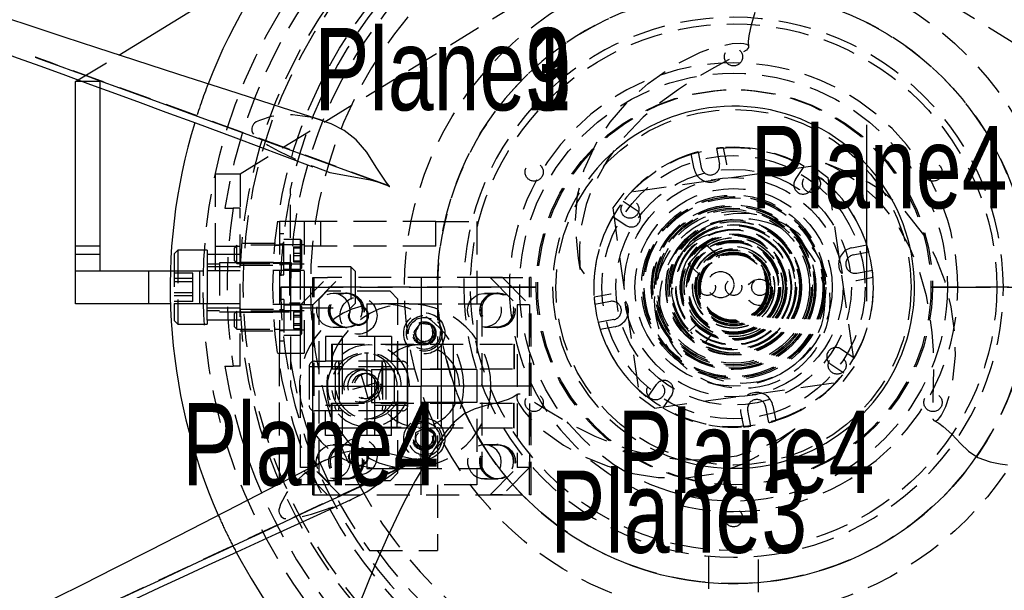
# Model space of a CAD drawing. Extents: x 7 to 1111, y 4 to 855.
# Tile 4 of 18: x 252 to 290, y 204 to 226. Entities that reach past the tile are written whole.
import ezdxf

# ---------------------------------------------------------------- set-up
doc = ezdxf.new("R2010")
doc.units = 0
doc.linetypes.add('SLDHIDDEN0', pattern=[1.905, 1.27, -0.635])
doc.layers.get('0').update_dxf_attribs({"linetype": 'CONTINUOUS'})

msp = doc.modelspace()

# ---------------------------------------------------------------- linework, layer by layer
at = {"color": 7, "linetype": 'CONTINUOUS'}
for p, q in [((255.671, 224.858), (261.721, 228.565)), ((254, 223.835), (254.106, 223.9)), ((254.285, 223.835), (254, 223.835)), ((254, 217.49), (254, 223.835)), ((254.955, 217.49), (254.955, 223.59)), ((284.528, 222.168), (284.528, 215.363)), ((254.955, 217.49), (254, 217.49)), ((254, 216.535), (254, 217.49)), ((254.955, 216.535), (254.955, 217.49)), ((254, 215.265), (254, 216.535)), ((254, 216.535), (257.662, 216.535)), ((267.341, 216.281), (267.341, 212.09)), ((288.054, 215.9), (287.02, 215.9)), ((287.02, 215.9), (288.054, 215.9)), ((257.662, 215.265), (254, 215.265)), ((265.016, 212.554), (265.148, 212.09)), ((263.155, 212.09), (267.341, 212.09)), ((265.148, 212.09), (264.685, 211.958)), ((265.148, 212.09), (265.612, 212.222)), ((265.148, 212.09), (265.28, 211.626)), ((271.528, 212.09), (267.341, 212.09)), ((267.341, 207.899), (267.341, 212.09))]:
    msp.add_line(p, q, dxfattribs=at)
at = {"color": 9, "linetype": 'SLDHIDDEN0'}
for p, q in [((260.35, 220.278), (273.413, 228.28)), ((298.45, 220.278), (285.387, 228.28)), ((254.106, 223.9), (255.671, 224.858)), ((254.955, 223.835), (254.285, 223.835)), ((254.955, 223.59), (254.955, 223.835)), ((278.736, 221.257), (278.852, 220.653)), ((279.126, 220.709), (279.016, 221.284)), ((277.878, 220.471), (277.768, 221.045)), ((278.038, 221.123), (278.153, 220.519)), ((282.458, 220.566), (275.165, 219.533)), ((281.787, 220.051), (282.13, 220.556)), ((282.458, 220.566), (283.033, 220.135)), ((259.395, 220.278), (260.35, 220.278)), ((259.395, 220.278), (259.395, 217.49)), ((260.35, 220.278), (260.35, 218.948)), ((282.718, 220.157), (282.376, 219.652)), ((283.033, 220.135), (284.066, 212.842)), ((262.293, 219.492), (262.293, 219.71)), ((262.293, 215.9), (262.293, 219.492)), ((275.165, 219.533), (274.734, 218.958)), ((259.765, 218.948), (260.09, 218.948)), ((260.35, 218.948), (260.09, 218.948)), ((260.35, 212.852), (260.35, 218.948)), ((274.734, 218.958), (275.767, 211.665)), ((275.142, 219.217), (275.675, 218.855)), ((274.744, 218.63), (275.249, 218.287)), ((261.802, 218.44), (261.874, 218.44)), ((262.829, 218.44), (261.874, 218.44)), ((261.874, 218.44), (261.874, 213.36)), ((262.829, 218.44), (262.829, 213.36)), ((263.464, 218.44), (262.829, 218.44)), ((263.464, 217.485), (263.464, 218.44)), ((267.909, 218.44), (263.464, 218.44)), ((267.909, 217.485), (267.909, 218.44)), ((267.909, 218.44), (269.494, 218.44)), ((269.494, 218.44), (269.494, 208.28)), ((262.037, 217.962), (261.874, 217.962)), ((262.037, 216.378), (262.037, 217.962)), ((259.395, 217.49), (259.395, 216.535)), ((259.395, 217.49), (260.35, 217.49)), ((260.226, 217.521), (260.132, 217.426)), ((260.132, 216.914), (260.132, 217.426)), ((260.226, 216.819), (260.226, 217.521)), ((262.037, 217.521), (260.226, 217.521)), ((261.724, 217.587), (260.35, 217.587)), ((261.874, 217.515), (261.693, 217.515)), ((262.037, 217.566), (261.874, 217.566)), ((262.829, 217.536), (261.874, 217.536)), ((262.68, 217.744), (262.037, 217.744)), ((262.412, 217.465), (262.412, 217.424)), ((262.412, 217.465), (262.738, 217.465)), ((262.412, 217.424), (262.412, 217.129)), ((262.412, 217.424), (262.738, 217.424)), ((262.738, 217.687), (262.68, 217.744)), ((262.68, 216.596), (262.68, 217.744)), ((262.738, 216.653), (262.738, 217.687)), ((263.464, 217.485), (262.829, 217.485)), ((267.909, 217.485), (263.464, 217.485)), ((278.322, 217.551), (277.643, 216.794)), ((278.853, 217.074), (278.322, 217.551)), ((283.971, 217.422), (284.545, 217.532)), ((254.955, 217.17), (254, 217.17)), ((257.953, 217.327), (257.81, 217.185)), ((257.81, 217.185), (257.81, 214.615)), ((257.953, 217.327), (257.953, 214.473)), ((259.08, 217.327), (257.953, 217.327)), ((259.08, 217.327), (259.08, 217.317)), ((259.08, 217.317), (259.08, 217.17)), ((260.35, 217.17), (259.08, 217.17)), ((259.08, 217.17), (259.08, 216.535)), ((262.412, 217.211), (262.738, 217.211)), ((262.412, 217.129), (262.412, 216.875)), ((262.412, 217.129), (262.738, 217.129)), ((278.853, 217.074), (278.819, 217.036)), ((284.019, 217.147), (284.623, 217.262)), ((259.552, 216.794), (259.08, 216.794)), ((260.35, 216.692), (259.08, 216.692)), ((262.255, 216.847), (259.552, 216.847)), ((259.552, 216.847), (259.552, 214.953)), ((260.132, 216.914), (260.226, 216.819)), ((260.226, 216.819), (262.037, 216.819)), ((261.646, 216.858), (260.35, 216.858)), ((260.35, 216.753), (261.641, 216.753)), ((261.624, 216.825), (261.874, 216.825)), ((261.874, 216.804), (262.829, 216.804)), ((261.874, 216.774), (262.037, 216.774)), ((262.255, 216.847), (262.255, 214.953)), ((262.412, 216.916), (262.738, 216.916)), ((262.412, 216.875), (262.738, 216.875)), ((264.628, 216.692), (262.677, 216.692)), ((262.677, 216.692), (262.677, 215.108)), ((262.68, 216.596), (262.738, 216.653)), ((264.795, 216.526), (264.628, 216.692)), ((264.628, 216.692), (264.628, 215.108)), ((273.476, 216.643), (273.633, 216.421)), ((277.643, 216.794), (278.174, 216.318)), ((256.819, 216.535), (256.819, 215.265)), ((257.662, 216.535), (259.08, 216.535)), ((258.526, 216.447), (257.81, 216.447)), ((258.526, 216.115), (258.526, 216.447)), ((258.801, 215.265), (258.801, 216.535)), ((259.08, 216.535), (259.08, 215.265)), ((260.35, 216.535), (259.08, 216.535)), ((260.35, 216.535), (259.08, 216.535)), ((261.874, 216.548), (261.62, 216.548)), ((262.829, 216.548), (261.874, 216.548)), ((261.874, 216.378), (262.037, 216.378)), ((262.037, 216.596), (262.68, 216.596)), ((262.677, 216.502), (262.255, 216.502)), ((262.679, 215.228), (263.73, 216.281)), ((263.155, 207.899), (263.155, 216.281)), ((263.155, 216.281), (263.73, 216.281)), ((263.155, 215.228), (264.207, 216.281)), ((263.215, 207.899), (263.215, 216.281)), ((269.999, 216.281), (263.73, 216.281)), ((264.795, 216.526), (264.795, 215.274)), ((269.999, 216.281), (271.528, 216.281)), ((269.999, 216.281), (271.051, 215.228)), ((270.476, 216.281), (269.999, 216.281)), ((270.476, 216.281), (271.528, 215.228)), ((271.528, 207.899), (271.528, 216.281)), ((271.588, 216.281), (271.528, 216.281)), ((271.588, 207.899), (271.588, 216.281)), ((278.208, 216.355), (278.174, 216.318)), ((284.153, 216.448), (284.757, 216.564)), ((284.209, 216.174), (284.784, 216.284)), ((258.526, 216.233), (257.81, 216.233)), ((258.526, 216.115), (257.81, 216.115)), ((258.526, 215.567), (258.526, 216.115)), ((261.92, 215.9), (263.065, 215.9)), ((263.065, 215.9), (261.92, 215.9)), ((262.293, 215.9), (262.293, 212.308)), ((270.746, 215.9), (263.065, 215.9)), ((263.065, 215.9), (270.746, 215.9)), ((267.97, 215.9), (267.97, 205.74)), ((271.78, 215.9), (270.746, 215.9)), ((270.746, 215.9), (271.78, 215.9)), ((277.039, 215.882), (277.04, 215.828)), ((295.735, 215.9), (288.054, 215.9)), ((288.054, 215.9), (295.735, 215.9)), ((258.526, 215.685), (257.81, 215.685)), ((258.526, 215.567), (257.81, 215.567)), ((258.526, 215.353), (258.526, 215.567)), ((263.703, 215.748), (263.398, 215.443)), ((266.141, 215.748), (263.703, 215.748)), ((264.424, 215.664), (263.947, 215.664)), ((264.484, 215.671), (264.424, 215.671)), ((266.446, 215.443), (266.141, 215.748)), ((270.259, 215.664), (269.783, 215.664)), ((270.319, 215.671), (270.259, 215.671)), ((274.591, 215.626), (274.016, 215.516)), ((259.08, 215.265), (257.662, 215.265)), ((258.526, 215.353), (257.81, 215.353)), ((259.08, 214.63), (259.08, 215.265)), ((260.35, 215.265), (259.08, 215.265)), ((260.35, 215.265), (259.08, 215.265)), ((261.62, 215.252), (261.874, 215.252)), ((262.037, 215.422), (261.874, 215.422)), ((261.874, 215.252), (262.829, 215.252)), ((262.037, 215.422), (262.037, 213.838)), ((262.68, 215.204), (262.037, 215.204)), ((262.255, 215.298), (262.677, 215.298)), ((262.679, 208.952), (262.679, 215.228)), ((263.155, 215.228), (262.679, 215.228)), ((262.738, 215.147), (262.68, 215.204)), ((262.68, 214.056), (262.68, 215.204)), ((262.738, 214.113), (262.738, 215.147)), ((263.155, 208.952), (263.155, 215.228)), ((263.398, 208.737), (263.398, 215.443)), ((264.628, 215.108), (264.795, 215.274)), ((265.24, 215.265), (265.24, 208.915)), ((265.24, 215.265), (265.815, 215.265)), ((266.865, 215.265), (265.815, 215.265)), ((266.446, 208.737), (266.446, 215.443)), ((266.865, 215.265), (269.685, 215.265)), ((269.685, 215.265), (269.685, 208.915)), ((271.051, 215.228), (271.051, 208.952)), ((271.528, 215.228), (271.051, 215.228)), ((271.528, 215.228), (271.528, 208.952)), ((274.647, 215.352), (274.043, 215.236)), ((259.08, 215.108), (260.35, 215.108)), ((259.08, 215.006), (259.552, 215.006)), ((259.552, 214.953), (262.255, 214.953)), ((260.226, 214.981), (260.132, 214.886)), ((260.132, 214.374), (260.132, 214.886)), ((262.037, 214.981), (260.226, 214.981)), ((260.226, 214.279), (260.226, 214.981)), ((261.641, 215.047), (260.35, 215.047)), ((260.35, 214.942), (261.645, 214.942)), ((261.874, 214.975), (261.644, 214.975)), ((262.037, 215.026), (261.874, 215.026)), ((262.829, 214.996), (261.874, 214.996)), ((262.412, 214.948), (262.412, 214.821)), ((262.412, 214.948), (262.738, 214.948)), ((262.412, 214.821), (262.412, 214.503)), ((262.412, 214.821), (262.738, 214.821)), ((262.412, 214.757), (262.738, 214.757)), ((262.677, 215.108), (264.628, 215.108)), ((257.81, 214.615), (257.953, 214.473)), ((257.953, 214.473), (259.08, 214.473)), ((259.08, 214.63), (259.08, 214.473)), ((260.35, 214.63), (259.08, 214.63)), ((260.132, 214.374), (260.226, 214.279)), ((262.412, 214.503), (262.412, 214.312)), ((262.412, 214.503), (262.738, 214.503)), ((262.412, 214.439), (262.738, 214.439)), ((263.947, 214.358), (264.424, 214.358)), ((267.305, 214.501), (267.055, 214.175)), ((267.712, 214.448), (267.305, 214.501)), ((267.869, 214.069), (267.712, 214.448)), ((269.783, 214.358), (270.259, 214.358)), ((274.781, 214.653), (274.177, 214.538)), ((274.829, 214.378), (274.255, 214.268)), ((277.717, 214.218), (277.941, 214.442)), ((277.941, 214.442), (277.717, 214.218)), ((260.226, 214.279), (262.037, 214.279)), ((260.35, 214.213), (261.724, 214.213)), ((261.694, 214.285), (261.874, 214.285)), ((261.874, 214.264), (262.829, 214.264)), ((261.874, 214.234), (262.037, 214.234)), ((262.037, 214.056), (262.68, 214.056)), ((262.412, 214.312), (262.738, 214.312)), ((262.68, 214.056), (262.738, 214.113)), ((263.652, 214), (263.652, 213.045)), ((266.192, 214), (263.652, 214)), ((264.287, 214), (264.287, 213.045)), ((264.424, 214.351), (264.484, 214.351)), ((265.557, 213.045), (265.557, 214)), ((266.192, 214), (266.192, 213.045)), ((267.055, 214.175), (267.212, 213.796)), ((267.619, 213.743), (267.869, 214.069)), ((270.259, 214.351), (270.319, 214.351)), ((278.527, 214.049), (278.323, 213.795)), ((278.681, 213.987), (278.52, 214.035)), ((261.874, 213.838), (262.037, 213.838)), ((263.885, 213.705), (270.918, 213.705)), ((263.885, 213.705), (263.885, 212.75)), ((263.9, 213.705), (263.9, 212.75)), ((267.235, 213.678), (265.305, 213.678)), ((266.413, 213.705), (266.413, 212.75)), ((266.802, 213.705), (266.802, 212.75)), ((267.212, 213.796), (267.619, 213.743)), ((268.122, 212.75), (268.122, 213.705)), ((268.58, 213.705), (268.58, 212.75)), ((270.918, 213.705), (270.933, 213.705)), ((270.918, 213.705), (270.918, 212.75)), ((270.933, 213.705), (270.933, 212.75)), ((278.317, 213.786), (278.762, 213.616)), ((261.802, 213.36), (261.874, 213.36)), ((261.874, 213.36), (262.829, 213.36)), ((261.874, 208.28), (261.874, 213.36)), ((265.305, 213.36), (265.148, 213.36)), ((284.055, 213.169), (283.522, 213.53)), ((259.765, 212.852), (260.09, 212.852)), ((260.35, 212.852), (260.09, 212.852)), ((263.017, 212.842), (263.017, 211.338)), ((263.018, 212.842), (266.824, 212.842)), ((263.22, 213.045), (263.652, 213.045)), ((266.192, 213.045), (263.652, 213.045)), ((264.017, 212.842), (264.017, 211.338)), ((264.017, 212.842), (264.177, 212.842)), ((264.16, 213.043), (264.16, 211.137)), ((264.177, 212.842), (264.177, 211.338)), ((264.287, 213.045), (264.287, 211.135)), ((265.557, 211.135), (265.557, 213.045)), ((265.829, 213.043), (265.829, 211.137)), ((265.846, 212.842), (265.846, 211.338)), ((265.847, 212.842), (265.982, 212.842)), ((265.847, 212.842), (265.847, 211.338)), ((265.982, 212.842), (265.982, 211.338)), ((266.192, 213.045), (266.624, 213.045)), ((266.827, 211.338), (266.827, 212.842)), ((283.657, 212.582), (283.152, 212.924)), ((283.635, 212.267), (284.066, 212.842)), ((263.885, 212.75), (270.918, 212.75)), ((265.148, 212.725), (264.994, 212.725)), ((265.239, 212.573), (265.148, 212.573)), ((265.43, 212.725), (265.43, 211.455)), ((265.43, 212.725), (266.294, 212.725)), ((266.294, 212.725), (266.294, 211.455)), ((268.63, 212.725), (266.294, 212.725)), ((266.802, 212.725), (266.802, 211.455)), ((268.122, 211.455), (268.122, 212.725)), ((268.63, 212.725), (268.63, 211.455)), ((269.494, 212.725), (268.63, 212.725)), ((269.494, 212.725), (269.494, 211.455)), ((270.918, 212.75), (270.933, 212.75)), ((262.293, 212.308), (262.293, 212.09)), ((276.082, 211.643), (276.424, 212.148)), ((276.342, 211.234), (283.635, 212.267)), ((277.013, 211.749), (276.67, 211.244)), ((266.824, 211.338), (263.018, 211.338)), ((263.885, 211.43), (270.918, 211.43)), ((263.885, 210.475), (263.885, 211.43)), ((263.9, 210.475), (263.9, 211.43)), ((264.177, 211.338), (264.017, 211.338)), ((264.994, 211.455), (265.148, 211.455)), ((265.148, 211.607), (265.239, 211.607)), ((265.43, 211.455), (266.294, 211.455)), ((265.982, 211.338), (265.847, 211.338)), ((268.63, 211.455), (266.294, 211.455)), ((266.413, 210.475), (266.413, 211.43)), ((266.802, 211.43), (266.802, 210.475)), ((268.122, 210.475), (268.122, 211.43)), ((268.58, 210.475), (268.58, 211.43)), ((269.494, 211.455), (268.63, 211.455)), ((270.918, 211.43), (270.933, 211.43)), ((270.918, 210.475), (270.918, 211.43)), ((270.933, 210.475), (270.933, 211.43)), ((276.342, 211.234), (275.767, 211.665)), ((280.922, 211.329), (281.032, 210.755)), ((263.652, 211.135), (263.22, 211.135)), ((266.192, 211.135), (263.652, 211.135)), ((263.652, 210.18), (263.652, 211.135)), ((264.287, 211.135), (264.287, 210.18)), ((265.557, 210.18), (265.557, 211.135)), ((266.624, 211.135), (266.192, 211.135)), ((266.192, 210.18), (266.192, 211.135)), ((279.674, 211.091), (279.784, 210.516)), ((280.064, 210.543), (279.948, 211.147)), ((280.762, 210.677), (280.647, 211.281)), ((265.148, 210.82), (265.305, 210.82)), ((266.192, 210.18), (263.652, 210.18)), ((263.885, 210.475), (270.918, 210.475)), ((265.305, 210.503), (267.235, 210.503)), ((267.117, 210.281), (267.096, 209.871)), ((267.483, 210.468), (267.117, 210.281)), ((267.828, 210.245), (267.483, 210.468)), ((267.807, 209.835), (267.828, 210.245)), ((270.918, 210.475), (270.933, 210.475)), ((264.424, 209.822), (263.947, 209.822)), ((264.484, 209.829), (264.424, 209.829)), ((267.096, 209.871), (267.441, 209.648)), ((267.441, 209.648), (267.807, 209.835)), ((270.259, 209.822), (269.783, 209.822)), ((270.319, 209.829), (270.259, 209.829)), ((263.73, 207.899), (262.679, 208.952)), ((263.155, 208.952), (262.679, 208.952)), ((264.207, 207.899), (263.155, 208.952)), ((263.398, 208.737), (263.703, 208.432)), ((265.24, 208.915), (265.815, 208.915)), ((265.815, 208.915), (266.865, 208.915)), ((266.141, 208.432), (266.446, 208.737)), ((266.865, 208.915), (269.685, 208.915)), ((269.999, 207.899), (271.051, 208.952)), ((271.528, 208.952), (270.476, 207.899)), ((271.528, 208.952), (271.051, 208.952)), ((269.494, 208.28), (261.874, 208.28)), ((266.141, 208.432), (263.703, 208.432)), ((263.947, 208.516), (264.424, 208.516)), ((264.424, 208.509), (264.484, 208.509)), ((269.783, 208.516), (270.259, 208.516)), ((270.259, 208.509), (270.319, 208.509)), ((263.155, 207.899), (263.73, 207.899)), ((263.73, 207.899), (269.999, 207.899)), ((269.999, 207.899), (271.528, 207.899)), ((270.476, 207.899), (269.999, 207.899)), ((271.588, 207.899), (271.528, 207.899)), ((265.347, 205.74), (267.97, 205.74)), ((278.435, 205.531), (278.435, 198.417)), ((280.365, 198.417), (280.365, 205.53))]:
    msp.add_line(p, q, dxfattribs=at)
at = {"color": 7, "linetype": 'CONTINUOUS', "flags": 128}
for points in [[(263.537, 222.332), (261.995, 222.823), (259.885, 223.497), (257.983, 224.109), (256.289, 224.657), (254.826, 225.133), (253.562, 225.547), (252.403, 225.928), (251.238, 226.313), (250.046, 226.71), (248.848, 227.11), (247.644, 227.515), (246.411, 227.933), (245.006, 228.411), (243.435, 228.95), (243.406, 228.959)], [(243.033, 227.841), (244.184, 227.44), (246.074, 226.778), (247.744, 226.189), (248.901, 225.777), (249.923, 225.412), (250.84, 225.083), (251.748, 224.755), (252.655, 224.427), (253.617, 224.078), (254.577, 223.728), (255.537, 223.378), (256.495, 223.026), (257.489, 222.66), (258.635, 222.237), (260.191, 221.66), (261.969, 220.998), (263.166, 220.55)], [(279.987, 225.173), (279.981, 225.382), (279.998, 225.593), (280.094, 226.027), (280.238, 226.506)], [(252.437, 224.779), (252.437, 224.779), (252.437, 224.779), (252.438, 224.779), (252.439, 224.779), (252.443, 224.777), (252.458, 224.772), (252.512, 224.752), (252.752, 224.665), (253.115, 224.533), (253.472, 224.403), (253.816, 224.278), (254.335, 224.089), (254.912, 223.879), (255.7, 223.592), (256.59, 223.269), (257.476, 222.946), (258.311, 222.642), (259.119, 222.349), (259.9, 222.064), (260.794, 221.739), (261.88, 221.343), (263.16, 220.876), (264.634, 220.339), (266.085, 219.809)], [(266.127, 219.788), (266.127, 219.788), (266.127, 219.788), (266.127, 219.788), (266.127, 219.788), (266.127, 219.789), (266.126, 219.789), (266.125, 219.791), (266.118, 219.797), (266.09, 219.825), (265.985, 219.95), (265.608, 220.532), (265.239, 221.106), (264.83, 221.583), (264.375, 221.953), (263.869, 222.209), (263.534, 222.321)], [(263.172, 220.565), (263.815, 220.332), (264.6, 220.191), (265.379, 220.047), (265.612, 219.982)], [(266.085, 219.809), (266.097, 219.803), (266.112, 219.796), (266.119, 219.792), (266.122, 219.791), (266.124, 219.79), (266.125, 219.789), (266.125, 219.789), (266.126, 219.789), (266.126, 219.788), (266.126, 219.788), (266.127, 219.788), (266.127, 219.788), (266.127, 219.788), (266.127, 219.788), (266.127, 219.788), (266.127, 219.788), (266.127, 219.788), (266.127, 219.788), (266.127, 219.788), (266.127, 219.788), (266.127, 219.788), (266.127, 219.788), (266.127, 219.788)], [(271.078, 211.773), (270.898, 211.663), (270.706, 211.571), (270.283, 211.437), (269.796, 211.323), (269.391, 211.204), (269.002, 211.016), (268.613, 210.694), (268.35, 210.391), (268.182, 210.164), (267.993, 209.884), (267.587, 209.234), (267.114, 208.429), (266.59, 207.443), (266.037, 206.269), (265.526, 205.1), (264.643, 202.902)], [(287.135, 210.756), (287.321, 210.656), (287.495, 210.535), (287.824, 210.236), (288.166, 209.871), (288.471, 209.58), (288.828, 209.337), (289.301, 209.161), (289.696, 209.085), (289.977, 209.053)], [(266.189, 209.468), (265.683, 209.571), (265.2, 209.615), (264.742, 209.597), (264.312, 209.507), (263.64, 209.222)], [(267.221, 209.249), (267.178, 209.265), (266.98, 209.287), (266.189, 209.468)], [(263.635, 209.232), (262.198, 208.488), (260.229, 207.473), (258.451, 206.561), (256.865, 205.75), (255.495, 205.052), (254.309, 204.451), (253.219, 203.901), (252.123, 203.35), (251, 202.787), (249.869, 202.223), (248.732, 201.658), (247.565, 201.082), (246.233, 200.427), (244.741, 199.696), (244.711, 199.681)], [(255.886, 203.967), (256.442, 204.226), (257.203, 204.581), (258.06, 204.981), (258.915, 205.38), (259.72, 205.756), (260.499, 206.119), (261.253, 206.47), (262.115, 206.872), (263.163, 207.36), (264.398, 207.935), (265.82, 208.597), (267.221, 209.249)], [(264.635, 207.708), (265.245, 208.013), (265.872, 208.444), (266.496, 208.884), (266.737, 209.024)], [(245.249, 198.632), (246.339, 199.159), (248.143, 200.027), (249.741, 200.791), (250.85, 201.318), (251.831, 201.783), (252.712, 202.198), (253.585, 202.609), (254.459, 203.018), (255.386, 203.451), (256.312, 203.883), (257.239, 204.314), (258.165, 204.743), (259.127, 205.187), (260.236, 205.698), (261.744, 206.39), (263.47, 207.179), (264.634, 207.71)]]:
    msp.add_lwpolyline(points, dxfattribs=at)
at = {"color": 9, "linetype": 'SLDHIDDEN0', "flags": 128}
for points in [[(273.483, 216.585), (273.483, 216.585), (273.483, 216.585), (273.483, 216.585), (273.483, 216.585), (273.483, 216.585), (273.483, 216.585), (273.483, 216.586), (273.482, 216.588), (273.481, 216.597), (273.476, 216.63), (273.457, 216.764), (273.42, 217.023), (273.36, 217.524), (273.3, 218.488), (273.376, 219.451), (273.631, 220.437), (274.065, 221.4), (274.635, 222.268), (275.323, 223.062), (276.102, 223.765), (277.062, 224.437), (278.125, 224.968), (278.709, 225.172), (279.344, 225.3), (279.683, 225.316), (279.796, 225.304), (279.895, 225.276), (279.947, 225.246), (279.982, 225.203), (279.981, 225.143), (279.901, 225.052), (279.615, 224.884), (279.288, 224.72), (278.638, 224.366), (277.963, 223.974), (277.27, 223.532), (276.578, 223.029), (275.909, 222.457), (275.18, 221.69), (274.532, 220.821), (274.001, 219.862), (273.71, 219.094), (273.531, 218.304), (273.451, 217.454), (273.452, 217.02), (273.46, 216.867), (273.467, 216.768), (273.472, 216.703), (273.476, 216.661), (273.478, 216.634), (273.48, 216.61), (273.481, 216.601), (273.482, 216.595), (273.482, 216.592), (273.482, 216.59), (273.483, 216.588), (273.483, 216.587), (273.483, 216.586), (273.483, 216.586), (273.483, 216.586), (273.483, 216.586), (273.483, 216.585), (273.483, 216.585), (273.483, 216.585), (273.483, 216.585), (273.483, 216.585), (273.483, 216.585), (273.483, 216.585), (273.483, 216.585)], [(265.852, 219.909), (264.607, 220.362), (263.121, 220.903), (261.847, 221.366), (260.693, 221.785), (259.559, 222.197), (258.446, 222.601), (256.855, 223.179), (255.414, 223.701), (253.882, 224.256), (253.461, 224.409), (253.031, 224.564), (252.697, 224.685), (252.499, 224.757), (252.451, 224.774), (252.444, 224.777), (252.44, 224.778), (252.438, 224.779), (252.437, 224.779), (252.437, 224.779), (252.437, 224.779), (252.437, 224.779)], [(263.534, 222.321), (263.146, 222.45), (262.374, 222.556), (261.552, 222.485), (261.097, 222.339), (260.978, 222.276), (260.911, 222.229), (260.872, 222.188), (260.844, 222.145), (260.822, 222.093), (260.809, 222.043), (260.803, 221.995), (260.807, 221.929), (260.834, 221.854), (260.921, 221.746), (261.019, 221.665), (261.423, 221.382), (261.843, 221.144), (262.705, 220.735), (263.172, 220.565)], [(282.952, 220.682), (282.952, 220.682), (282.952, 220.682), (282.952, 220.682), (282.952, 220.682), (282.953, 220.681), (282.955, 220.68), (282.965, 220.676), (283.005, 220.658), (283.161, 220.584), (283.239, 220.546), (283.542, 220.382), (284.121, 220.006), (284.987, 219.25), (285.705, 218.335), (286.196, 217.447), (286.573, 216.52), (286.839, 215.579), (287.056, 214.156), (287.1, 213.468), (287.115, 212.805), (287.11, 212.17), (287.093, 211.564), (287.071, 210.988), (287.092, 210.816), (287.132, 210.758), (287.185, 210.744), (287.235, 210.759), (287.293, 210.801), (287.361, 210.873), (287.422, 210.961), (287.591, 211.302), (287.759, 211.804), (287.864, 212.302), (287.961, 213.265), (287.935, 214.216), (287.804, 215.151), (287.562, 216.119), (287.207, 217.051), (286.741, 217.917), (285.983, 218.882), (285.091, 219.641), (284.604, 219.94), (284.093, 220.198), (283.547, 220.44), (283.256, 220.561), (283.106, 220.621), (283.03, 220.651), (283.003, 220.661), (282.978, 220.672), (282.969, 220.675), (282.963, 220.678), (282.959, 220.679), (282.957, 220.68), (282.955, 220.681), (282.954, 220.681), (282.953, 220.681), (282.953, 220.682), (282.953, 220.682), (282.952, 220.682), (282.952, 220.682), (282.952, 220.682), (282.952, 220.682), (282.952, 220.682), (282.952, 220.682), (282.952, 220.682), (282.952, 220.682), (282.952, 220.682), (282.952, 220.682), (282.952, 220.682), (282.952, 220.682), (282.952, 220.682)], [(265.612, 219.982), (265.759, 219.94), (265.946, 219.873), (266.037, 219.833), (266.082, 219.811), (266.085, 219.809)], [(277.496, 217.269), (277.637, 217.444), (277.922, 217.69), (278.224, 217.864), (278.388, 217.923), (278.44, 217.932), (278.466, 217.933), (278.477, 217.93), (278.481, 217.928), (278.484, 217.925), (278.485, 217.921), (278.485, 217.917), (278.483, 217.91), (278.468, 217.891), (278.384, 217.818), (278.046, 217.531), (277.775, 217.221), (277.561, 216.869), (277.419, 216.494), (277.392, 216.349)], [(277.376, 216.262), (277.346, 216.099), (277.354, 216.01)], [(264.599, 215.011), (264.579, 215.173), (264.519, 215.325), (264.422, 215.458), (264.297, 215.562), (264.149, 215.632), (263.988, 215.662), (263.825, 215.652), (263.669, 215.602), (263.531, 215.514), (263.42, 215.395), (263.341, 215.251), (263.3, 215.093), (263.3, 214.929), (263.341, 214.771), (263.42, 214.627), (263.531, 214.508), (263.669, 214.42), (263.825, 214.37), (263.988, 214.36), (264.149, 214.39), (264.297, 214.46), (264.422, 214.564), (264.519, 214.697), (264.579, 214.849), (264.599, 215.011)], [(264.424, 214.351), (264.26, 214.371), (264.106, 214.432), (263.972, 214.53), (263.867, 214.657), (263.796, 214.807), (263.765, 214.97), (263.776, 215.135), (263.827, 215.292), (263.915, 215.432), (264.036, 215.545), (264.181, 215.625), (264.341, 215.666), (264.506, 215.666), (264.666, 215.625), (264.811, 215.545), (264.932, 215.432), (265.021, 215.292), (265.072, 215.135), (265.082, 214.97), (265.051, 214.807), (264.981, 214.657), (264.875, 214.53), (264.741, 214.432), (264.588, 214.371), (264.424, 214.351)], [(265.076, 215.011), (265.055, 215.173), (264.995, 215.325), (264.899, 215.458), (264.773, 215.562), (264.625, 215.632), (264.465, 215.662), (264.301, 215.652), (264.146, 215.602), (264.008, 215.514), (263.896, 215.395), (263.817, 215.251), (263.777, 215.093), (263.777, 214.929), (263.817, 214.771), (263.896, 214.627), (264.008, 214.508), (264.146, 214.42), (264.301, 214.37), (264.465, 214.36), (264.625, 214.39), (264.773, 214.46), (264.899, 214.564), (264.995, 214.697), (265.055, 214.849), (265.076, 215.011)], [(264.484, 214.351), (264.32, 214.371), (264.166, 214.432), (264.032, 214.53), (263.927, 214.657), (263.857, 214.807), (263.826, 214.97), (263.836, 215.135), (263.887, 215.292), (263.976, 215.432), (264.096, 215.545), (264.241, 215.625), (264.401, 215.666), (264.567, 215.666), (264.727, 215.625), (264.872, 215.545), (264.992, 215.432), (265.081, 215.292), (265.132, 215.135), (265.142, 214.97), (265.111, 214.807), (265.041, 214.657), (264.936, 214.53), (264.802, 214.432), (264.648, 214.371), (264.484, 214.351)], [(269.13, 215.011), (269.151, 215.173), (269.211, 215.325), (269.307, 215.458), (269.433, 215.562), (269.581, 215.632), (269.742, 215.662), (269.905, 215.652), (270.06, 215.602), (270.198, 215.514), (270.31, 215.395), (270.389, 215.251), (270.429, 215.093), (270.429, 214.929), (270.389, 214.771), (270.31, 214.627), (270.198, 214.508), (270.06, 214.42), (269.905, 214.37), (269.742, 214.36), (269.581, 214.39), (269.433, 214.46), (269.307, 214.564), (269.211, 214.697), (269.151, 214.849), (269.13, 215.011)], [(270.259, 215.671), (270.095, 215.651), (269.941, 215.59), (269.807, 215.492), (269.702, 215.365), (269.632, 215.215), (269.601, 215.052), (269.611, 214.887), (269.662, 214.73), (269.751, 214.59), (269.871, 214.477), (270.016, 214.397), (270.176, 214.356), (270.342, 214.356), (270.502, 214.397), (270.647, 214.477), (270.767, 214.59), (270.856, 214.73), (270.907, 214.887), (270.917, 215.052), (270.886, 215.215), (270.816, 215.365), (270.711, 215.492), (270.577, 215.59), (270.423, 215.651), (270.259, 215.671)], [(269.607, 215.011), (269.628, 215.173), (269.688, 215.325), (269.784, 215.458), (269.91, 215.562), (270.058, 215.632), (270.218, 215.662), (270.381, 215.652), (270.537, 215.602), (270.675, 215.514), (270.787, 215.395), (270.865, 215.251), (270.906, 215.093), (270.906, 214.929), (270.865, 214.771), (270.787, 214.627), (270.675, 214.508), (270.537, 214.42), (270.381, 214.37), (270.218, 214.36), (270.058, 214.39), (269.91, 214.46), (269.784, 214.564), (269.688, 214.697), (269.628, 214.849), (269.607, 215.011)], [(270.319, 215.671), (270.155, 215.651), (270.002, 215.59), (269.868, 215.492), (269.762, 215.365), (269.692, 215.215), (269.661, 215.052), (269.671, 214.887), (269.723, 214.73), (269.811, 214.59), (269.932, 214.477), (270.077, 214.397), (270.237, 214.356), (270.402, 214.356), (270.562, 214.397), (270.707, 214.477), (270.828, 214.59), (270.916, 214.73), (270.967, 214.887), (270.978, 215.052), (270.947, 215.215), (270.876, 215.365), (270.771, 215.492), (270.637, 215.59), (270.483, 215.651), (270.319, 215.671)], [(268.987, 212.09), (268.966, 212.452), (268.904, 212.809), (268.802, 213.157), (268.661, 213.491), (268.483, 213.807), (268.27, 214.1), (268.026, 214.367), (267.752, 214.604), (267.453, 214.809), (267.133, 214.978), (266.795, 215.11), (266.445, 215.202), (266.087, 215.253), (265.725, 215.264), (265.364, 215.233), (265.009, 215.161), (264.665, 215.049), (264.335, 214.898), (264.025, 214.711), (263.738, 214.49), (263.479, 214.237), (263.25, 213.956), (263.054, 213.651), (262.894, 213.326), (262.772, 212.985), (262.69, 212.631), (262.649, 212.271), (262.649, 211.909), (262.69, 211.549), (262.772, 211.195), (262.894, 210.854), (263.054, 210.529), (263.25, 210.224), (263.479, 209.943), (263.738, 209.69), (264.025, 209.469), (264.335, 209.282), (264.665, 209.131), (265.009, 209.019), (265.364, 208.947), (265.725, 208.916), (266.087, 208.927), (266.445, 208.978), (266.795, 209.07), (267.133, 209.202), (267.453, 209.371), (267.752, 209.576), (268.026, 209.813), (268.27, 210.08), (268.483, 210.373), (268.661, 210.689), (268.802, 211.023), (268.904, 211.371), (268.966, 211.728), (268.987, 212.09)], [(270.036, 212.09), (270.016, 212.452), (269.954, 212.809), (269.852, 213.157), (269.711, 213.491), (269.533, 213.807), (269.32, 214.1), (269.075, 214.367), (268.801, 214.604), (268.503, 214.809), (268.182, 214.978), (267.845, 215.11), (267.495, 215.202), (267.136, 215.253), (266.774, 215.264), (266.413, 215.233), (266.059, 215.161), (265.714, 215.049), (265.385, 214.898), (265.075, 214.711), (264.788, 214.49), (264.528, 214.237), (264.299, 213.956), (264.103, 213.651), (263.944, 213.326), (263.822, 212.985), (263.74, 212.631), (263.699, 212.271), (263.699, 211.909), (263.74, 211.549), (263.822, 211.195), (263.944, 210.854), (264.103, 210.529), (264.299, 210.224), (264.528, 209.943), (264.788, 209.69), (265.075, 209.469), (265.385, 209.282), (265.714, 209.131), (266.059, 209.019), (266.413, 208.947), (266.774, 208.916), (267.136, 208.927), (267.495, 208.978), (267.845, 209.07), (268.182, 209.202), (268.503, 209.371), (268.801, 209.576), (269.075, 209.813), (269.32, 210.08), (269.533, 210.373), (269.711, 210.689), (269.852, 211.023), (269.954, 211.371), (270.016, 211.728), (270.036, 212.09)], [(266.83, 212.524), (266.741, 212.764), (266.614, 212.986), (266.454, 213.184), (266.264, 213.355), (266.049, 213.492), (265.814, 213.593), (265.567, 213.656), (265.313, 213.677), (265.058, 213.658), (264.81, 213.598), (264.575, 213.499), (264.359, 213.364), (264.167, 213.195), (264.004, 212.998), (263.876, 212.777), (263.784, 212.539), (263.732, 212.289), (263.72, 212.034), (263.75, 211.78), (263.82, 211.534), (263.928, 211.303), (264.072, 211.092), (264.248, 210.907), (264.451, 210.752), (264.677, 210.633), (264.918, 210.55), (265.17, 210.508), (265.425, 210.507), (265.677, 210.547), (265.92, 210.627), (266.146, 210.744), (266.351, 210.897), (266.529, 211.08), (266.675, 211.29), (266.785, 211.52), (266.857, 211.765), (266.889, 212.018), (266.88, 212.274), (266.83, 212.524)], [(268.761, 212.524), (268.671, 212.764), (268.545, 212.986), (268.384, 213.184), (268.194, 213.355), (267.979, 213.492), (267.745, 213.593), (267.497, 213.656), (267.243, 213.677), (266.989, 213.658), (266.74, 213.598), (266.505, 213.499), (266.289, 213.364), (266.097, 213.195), (265.935, 212.998), (265.806, 212.777), (265.714, 212.539), (265.662, 212.289), (265.651, 212.034), (265.68, 211.78), (265.75, 211.534), (265.858, 211.303), (266.002, 211.092), (266.178, 210.907), (266.381, 210.752), (266.607, 210.633), (266.849, 210.55), (267.1, 210.508), (267.355, 210.507), (267.608, 210.547), (267.85, 210.627), (268.076, 210.744), (268.281, 210.897), (268.459, 211.08), (268.605, 211.29), (268.715, 211.52), (268.788, 211.765), (268.82, 212.018), (268.81, 212.274), (268.761, 212.524)], [(266.369, 212.437), (266.287, 212.65), (266.169, 212.845), (266.018, 213.015), (265.839, 213.155), (265.638, 213.262), (265.421, 213.33), (265.195, 213.359), (264.968, 213.347), (264.747, 213.295), (264.538, 213.204), (264.35, 213.077), (264.186, 212.918), (264.054, 212.733), (263.957, 212.527), (263.898, 212.307), (263.88, 212.08), (263.902, 211.853), (263.964, 211.634), (264.064, 211.43), (264.2, 211.247), (264.365, 211.091), (264.556, 210.967), (264.766, 210.879), (264.988, 210.83), (265.215, 210.822), (265.44, 210.854), (265.656, 210.926), (265.855, 211.036), (266.032, 211.179), (266.18, 211.352), (266.296, 211.548), (266.374, 211.762), (266.413, 211.986), (266.411, 212.214), (266.369, 212.437)], [(266.525, 212.437), (266.444, 212.65), (266.326, 212.845), (266.175, 213.015), (265.996, 213.155), (265.795, 213.262), (265.578, 213.33), (265.352, 213.359), (265.125, 213.347), (264.904, 213.295), (264.695, 213.204), (264.506, 213.077), (264.343, 212.918), (264.211, 212.733), (264.114, 212.527), (264.055, 212.307), (264.037, 212.08), (264.059, 211.853), (264.121, 211.634), (264.221, 211.43), (264.356, 211.247), (264.522, 211.091), (264.713, 210.967), (264.923, 210.879), (265.145, 210.83), (265.372, 210.822), (265.597, 210.854), (265.813, 210.926), (266.012, 211.036), (266.189, 211.179), (266.337, 211.352), (266.452, 211.548), (266.531, 211.762), (266.569, 211.986), (266.568, 212.214), (266.525, 212.437)], [(264.017, 212.842), (264.019, 212.881), (264.025, 212.92), (264.034, 212.955), (264.046, 212.986), (264.06, 213.011), (264.077, 213.03), (264.095, 213.041), (264.114, 213.045)], [(264.177, 212.842), (264.177, 212.843), (264.166, 213.004), (264.16, 213.043)], [(265.829, 213.043), (265.835, 213.004), (265.847, 212.843), (265.847, 212.842)], [(265.982, 212.842), (265.979, 212.881), (265.973, 212.92), (265.963, 212.955), (265.949, 212.986), (265.931, 213.011), (265.912, 213.03), (265.891, 213.041), (265.869, 213.045)], [(264.36, 212.09), (264.382, 212.254), (264.445, 212.408), (264.546, 212.539), (264.677, 212.64), (264.83, 212.703), (264.994, 212.725), (265.159, 212.703), (265.312, 212.64), (265.443, 212.539), (265.544, 212.408), (265.607, 212.254), (265.629, 212.09), (265.607, 211.926), (265.544, 211.773), (265.443, 211.641), (265.312, 211.54), (265.159, 211.477), (264.994, 211.455), (264.83, 211.477), (264.677, 211.54), (264.546, 211.641), (264.445, 211.773), (264.382, 211.926), (264.36, 212.09)], [(264.514, 212.09), (264.536, 212.254), (264.599, 212.408), (264.7, 212.539), (264.831, 212.64), (264.984, 212.703), (265.148, 212.725), (265.312, 212.703), (265.465, 212.64), (265.597, 212.539), (265.698, 212.408), (265.761, 212.254), (265.783, 212.09), (265.761, 211.926), (265.698, 211.773), (265.597, 211.641), (265.465, 211.54), (265.312, 211.477), (265.148, 211.455), (264.984, 211.477), (264.831, 211.54), (264.7, 211.641), (264.599, 211.773), (264.536, 211.926), (264.514, 212.09)], [(265.612, 212.222), (265.553, 212.353), (265.457, 212.461), (265.334, 212.535), (265.195, 212.57), (265.051, 212.563), (264.917, 212.513), (264.802, 212.426), (264.719, 212.309), (264.673, 212.172), (264.67, 212.029), (264.709, 211.89), (264.788, 211.77), (264.898, 211.677), (265.031, 211.622), (265.174, 211.608), (265.314, 211.637), (265.44, 211.706), (265.541, 211.809), (265.606, 211.938), (265.63, 212.079), (265.612, 212.222)], [(265.702, 212.222), (265.643, 212.353), (265.548, 212.461), (265.425, 212.535), (265.285, 212.57), (265.142, 212.563), (265.007, 212.513), (264.893, 212.426), (264.809, 212.309), (264.764, 212.172), (264.761, 212.029), (264.8, 211.89), (264.878, 211.77), (264.989, 211.677), (265.121, 211.622), (265.264, 211.608), (265.405, 211.637), (265.531, 211.706), (265.631, 211.809), (265.696, 211.938), (265.721, 212.079), (265.702, 212.222)], [(281.765, 210.433), (281.765, 210.433), (281.765, 210.433), (281.765, 210.433), (281.765, 210.433), (281.764, 210.432), (281.762, 210.431), (281.753, 210.424), (281.718, 210.399), (281.576, 210.301), (281.504, 210.253), (281.21, 210.072), (280.595, 209.758), (279.508, 209.386), (278.357, 209.222), (277.341, 209.241), (276.351, 209.378), (275.403, 209.618), (274.061, 210.141), (273.444, 210.447), (272.862, 210.766), (272.315, 211.088), (271.799, 211.405), (271.31, 211.712), (271.151, 211.78), (271.081, 211.775), (271.043, 211.736), (271.03, 211.685), (271.037, 211.614), (271.066, 211.518), (271.111, 211.422), (271.323, 211.105), (271.674, 210.709), (272.052, 210.369), (272.837, 209.803), (273.674, 209.351), (274.55, 208.996), (275.509, 208.722), (276.494, 208.563), (277.476, 208.534), (278.691, 208.708), (279.794, 209.101), (280.297, 209.374), (280.775, 209.687), (281.258, 210.039), (281.508, 210.23), (281.635, 210.33), (281.7, 210.381), (281.722, 210.399), (281.743, 210.416), (281.751, 210.422), (281.756, 210.426), (281.759, 210.428), (281.761, 210.43), (281.763, 210.431), (281.764, 210.432), (281.764, 210.432), (281.765, 210.432), (281.765, 210.433), (281.765, 210.433), (281.765, 210.433), (281.765, 210.433), (281.765, 210.433), (281.765, 210.433), (281.765, 210.433), (281.765, 210.433), (281.765, 210.433), (281.765, 210.433), (281.765, 210.433), (281.765, 210.433), (281.765, 210.433), (281.765, 210.433)], [(264.114, 211.135), (264.095, 211.139), (264.077, 211.15), (264.06, 211.169), (264.046, 211.194), (264.034, 211.225), (264.025, 211.26), (264.019, 211.299), (264.017, 211.338)], [(264.16, 211.137), (264.166, 211.176), (264.177, 211.337), (264.177, 211.338)], [(265.847, 211.338), (265.847, 211.337), (265.835, 211.176), (265.829, 211.137)], [(265.869, 211.135), (265.891, 211.139), (265.912, 211.15), (265.931, 211.169), (265.949, 211.194), (265.963, 211.225), (265.973, 211.26), (265.979, 211.299), (265.982, 211.338)], [(263.295, 209.169), (263.316, 209.331), (263.376, 209.483), (263.472, 209.616), (263.598, 209.72), (263.746, 209.79), (263.906, 209.82), (264.069, 209.81), (264.225, 209.76), (264.363, 209.672), (264.475, 209.553), (264.553, 209.409), (264.594, 209.251), (264.594, 209.087), (264.553, 208.929), (264.475, 208.785), (264.363, 208.666), (264.225, 208.578), (264.069, 208.528), (263.906, 208.518), (263.746, 208.548), (263.598, 208.618), (263.472, 208.722), (263.376, 208.855), (263.316, 209.007), (263.295, 209.169)], [(264.424, 209.829), (264.26, 209.809), (264.106, 209.748), (263.972, 209.65), (263.867, 209.523), (263.796, 209.373), (263.765, 209.21), (263.776, 209.045), (263.827, 208.888), (263.915, 208.748), (264.036, 208.635), (264.181, 208.555), (264.341, 208.514), (264.506, 208.514), (264.666, 208.555), (264.811, 208.635), (264.932, 208.748), (265.021, 208.888), (265.072, 209.045), (265.082, 209.21), (265.051, 209.373), (264.981, 209.523), (264.875, 209.65), (264.741, 209.748), (264.588, 209.809), (264.424, 209.829)], [(263.772, 209.169), (263.792, 209.331), (263.852, 209.483), (263.948, 209.616), (264.074, 209.72), (264.222, 209.79), (264.383, 209.82), (264.546, 209.81), (264.701, 209.76), (264.839, 209.672), (264.951, 209.553), (265.03, 209.409), (265.071, 209.251), (265.071, 209.087), (265.03, 208.929), (264.951, 208.785), (264.839, 208.666), (264.701, 208.578), (264.546, 208.528), (264.383, 208.518), (264.222, 208.548), (264.074, 208.618), (263.948, 208.722), (263.852, 208.855), (263.792, 209.007), (263.772, 209.169)], [(264.484, 209.829), (264.32, 209.809), (264.166, 209.748), (264.032, 209.65), (263.927, 209.523), (263.857, 209.373), (263.826, 209.21), (263.836, 209.045), (263.887, 208.888), (263.976, 208.748), (264.096, 208.635), (264.241, 208.555), (264.401, 208.514), (264.567, 208.514), (264.727, 208.555), (264.872, 208.635), (264.992, 208.748), (265.081, 208.888), (265.132, 209.045), (265.142, 209.21), (265.111, 209.373), (265.041, 209.523), (264.936, 209.65), (264.802, 209.748), (264.648, 209.809), (264.484, 209.829)], [(270.435, 209.169), (270.414, 209.331), (270.354, 209.483), (270.258, 209.616), (270.132, 209.72), (269.984, 209.79), (269.823, 209.82), (269.66, 209.81), (269.505, 209.76), (269.367, 209.672), (269.255, 209.553), (269.176, 209.409), (269.136, 209.251), (269.136, 209.087), (269.176, 208.929), (269.255, 208.785), (269.367, 208.666), (269.505, 208.578), (269.66, 208.528), (269.823, 208.518), (269.984, 208.548), (270.132, 208.618), (270.258, 208.722), (270.354, 208.855), (270.414, 209.007), (270.435, 209.169)], [(270.259, 208.509), (270.095, 208.529), (269.941, 208.59), (269.807, 208.688), (269.702, 208.815), (269.632, 208.965), (269.601, 209.128), (269.611, 209.293), (269.662, 209.45), (269.751, 209.59), (269.871, 209.703), (270.016, 209.783), (270.176, 209.824), (270.342, 209.824), (270.502, 209.783), (270.647, 209.703), (270.767, 209.59), (270.856, 209.45), (270.907, 209.293), (270.917, 209.128), (270.886, 208.965), (270.816, 208.815), (270.711, 208.688), (270.577, 208.59), (270.423, 208.529), (270.259, 208.509)], [(270.911, 209.169), (270.891, 209.331), (270.83, 209.483), (270.734, 209.616), (270.608, 209.72), (270.461, 209.79), (270.3, 209.82), (270.137, 209.81), (269.981, 209.76), (269.843, 209.672), (269.732, 209.553), (269.653, 209.409), (269.612, 209.251), (269.612, 209.087), (269.653, 208.929), (269.732, 208.785), (269.843, 208.666), (269.981, 208.578), (270.137, 208.528), (270.3, 208.518), (270.461, 208.548), (270.608, 208.618), (270.734, 208.722), (270.83, 208.855), (270.891, 209.007), (270.911, 209.169)], [(270.319, 208.509), (270.155, 208.529), (270.002, 208.59), (269.868, 208.688), (269.762, 208.815), (269.692, 208.965), (269.661, 209.128), (269.671, 209.293), (269.723, 209.45), (269.811, 209.59), (269.932, 209.703), (270.077, 209.783), (270.237, 209.824), (270.402, 209.824), (270.562, 209.783), (270.707, 209.703), (270.828, 209.59), (270.916, 209.45), (270.967, 209.293), (270.978, 209.128), (270.947, 208.965), (270.876, 208.815), (270.771, 208.688), (270.637, 208.59), (270.483, 208.529), (270.319, 208.509)], [(266.985, 209.155), (265.785, 208.595), (264.352, 207.926), (263.123, 207.353), (262.01, 206.833), (260.918, 206.323), (259.845, 205.822), (258.312, 205.105), (256.923, 204.456), (255.447, 203.765), (255.042, 203.575), (254.628, 203.381), (254.306, 203.23), (254.115, 203.141), (254.069, 203.119), (254.063, 203.116), (254.058, 203.114), (254.057, 203.114), (254.056, 203.113), (254.056, 203.113), (254.056, 203.113), (254.056, 203.113)], [(263.64, 209.222), (263.513, 209.168), (262.787, 208.667), (262.456, 208.355), (262.158, 207.987), (261.913, 207.533), (261.868, 207.395), (261.852, 207.31), (261.852, 207.251), (261.861, 207.201), (261.882, 207.147), (261.908, 207.102), (261.937, 207.063), (261.985, 207.02), (262.054, 206.985), (262.283, 206.975), (262.702, 207.04), (263.103, 207.142), (263.88, 207.399), (264.577, 207.679), (264.635, 207.708)], [(266.737, 209.024), (266.824, 209.075), (267.17, 209.232), (267.261, 209.262), (267.264, 209.263), (267.265, 209.264), (267.265, 209.264), (267.265, 209.264), (267.265, 209.264), (267.265, 209.264), (267.265, 209.264), (267.265, 209.264), (267.265, 209.264), (267.265, 209.264), (267.265, 209.264), (267.265, 209.264), (267.265, 209.264), (267.265, 209.264), (267.265, 209.264), (267.265, 209.264), (267.264, 209.264), (267.261, 209.264), (267.25, 209.263), (267.238, 209.264), (267.226, 209.264), (267.221, 209.249)]]:
    msp.add_lwpolyline(points, dxfattribs=at)
at = {"color": 7, "linetype": 'CONTINUOUS'}
for radius in [48.796, 38.405, 38.303]:
    msp.add_circle((279.4, 215.9), radius, dxfattribs=at)
at = {"color": 9, "linetype": 'SLDHIDDEN0'}
for centre, radius in [((279.4, 215.9), 38.464), ((279.4, 215.9), 20.477), ((279.4, 215.9), 18.923), ((279.4, 215.9), 17.78), ((279.4, 215.9), 12.7), ((279.4, 215.9), 11.43), ((279.4, 215.9), 10.16), ((279.4, 224.79), 0.351), ((279.4, 215.9), 8.255), ((279.4, 215.9), 7.62), ((279.461, 215.9), 7.62), ((279.4, 215.9), 6.858), ((279.4, 215.9), 5.388), ((279.4, 215.9), 5.08), ((271.701, 220.345), 0.351), ((279.4, 215.9), 4.547), ((287.099, 220.345), 0.351), ((279.4, 215.9), 4.229), ((279.4, 215.9), 4.229), ((282.407, 219.9), 0.345), ((279.4, 215.9), 3.81), ((279.4, 215.9), 3.556), ((279.4, 215.9), 3.5), ((279.4, 215.9), 3.492), ((279.4, 215.9), 3.447), ((275.4, 218.907), 0.345), ((279.4, 215.9), 3.175), ((279.4, 215.9), 3.131), ((279.4, 215.9), 3.118), ((279.4, 215.9), 3.048), ((279.737, 215.375), 3.385), ((279.4, 215.9), 2.997), ((279.4, 215.9), 2.93), ((279.737, 215.375), 3.182), ((279.4, 215.9), 2.619), ((279.4, 215.9), 2.598), ((279.4, 215.9), 2.54), ((279.4, 215.9), 2.54), ((279.461, 215.9), 2.54), ((279.4, 215.9), 2.424), ((279.4, 215.9), 2.38), ((279.4, 215.9), 2.236), ((279.4, 215.9), 2.234), ((279.4, 215.9), 2.217), ((279.4, 215.9), 2.21), ((279.4, 215.9), 2.057), ((279.4, 215.9), 2.034), ((279.4, 215.9), 2.013), ((279.4, 215.9), 1.988), ((279.4, 215.9), 1.912), ((279.4, 215.9), 1.907), ((279.4, 215.9), 1.905), ((279.4, 215.9), 1.818), ((279.4, 215.9), 1.803), ((279.4, 215.9), 1.763), ((279.4, 215.9), 1.763), ((279.4, 215.9), 1.752), ((279.4, 215.9), 1.746), ((279.4, 215.9), 1.73), ((279.4, 215.9), 1.73), ((279.4, 215.9), 1.585), ((279.4, 215.9), 1.585), ((279.4, 215.9), 1.576), ((279.4, 215.9), 1.491), ((279.4, 215.9), 1.448), ((279.4, 215.9), 1.429), ((279.4, 215.9), 1.362), ((279.4, 215.9), 1.337), ((279.4, 215.9), 1.337), ((279.4, 215.9), 1.313), ((279.4, 215.9), 1.3), ((279.4, 215.9), 1.295), ((279.4, 215.9), 1.276), ((279.4, 215.9), 1.27), ((279.4, 215.9), 1.27), ((278.902, 215.998), 0.508), ((278.384, 215.9), 0.317), ((279.4, 215.9), 0.317), ((280.397, 215.704), 0.508), ((280.416, 215.9), 0.318), ((264.922, 214.808), 0.715), ((264.922, 214.808), 0.38), ((264.922, 214.808), 0.351), ((267.462, 214.122), 0.794), ((267.462, 214.122), 0.686), ((267.462, 214.122), 0.617), ((267.462, 214.122), 0.45), ((267.462, 214.122), 0.417), ((267.462, 214.122), 0.322), ((283.4, 212.893), 0.345), ((276.393, 211.9), 0.345), ((271.701, 211.455), 0.351), ((287.099, 211.455), 0.351), ((267.462, 210.058), 0.794), ((267.462, 210.058), 0.686), ((267.462, 210.058), 0.45), ((267.462, 210.058), 0.417), ((267.462, 210.058), 0.322), ((264.922, 209.372), 0.715), ((264.922, 209.372), 0.38), ((264.922, 209.372), 0.351), ((279.4, 207.01), 0.351)]:
    msp.add_circle(centre, radius, dxfattribs=at)
at = {"color": 7, "linetype": 'CONTINUOUS'}
for radius, start, end in [(21.747, 28.0234, 68.8535), (21.747, 118.025, 158.8554), (6.985, 253.3511, 132.9327), (21.747, 163.0259, 203.8563), (11.43, 205.1546, 325.1561), (21.747, 298.0276, 338.8517), (21.747, 208.0291, 224.4616)]:
    msp.add_arc((279.4, 215.9), radius, start, end, dxfattribs=at)
at = {"color": 9, "linetype": 'SLDHIDDEN0'}
for centre, radius, start, end in [((279.4, 215.9), 19.87, 8.824, 171.176), ((279.4, 215.9), 19.068, 2.4753, 177.5247), ((279.4, 215.9), 17.526, 91.8776, 167.4441), ((279.4, 215.9), 17.526, 12.5559, 87.6716), ((279.4, 215.9), 17.107, 36.4352, 180), ((279.4, 215.9), 16.335, 0, 180), ((279.4, 215.9), 11.43, 325.1561, 205.1546), ((279.4, 215.9), 10.414, 0, 180), ((279.4, 215.9), 8.654, 360, 180), ((279.4, 215.9), 21.747, 158.8554, 163.0259), ((279.4, 215.9), 5.398, 94.0841, 97.0629), ((279.4, 215.9), 5.398, 59.6179, 94.0841), ((279.4, 215.9), 6.985, 132.9327, 180), ((279.4, 215.9), 5.398, 107.5967, 142.0808), ((279.4, 215.9), 5.397, 104.6179, 107.5967), ((278.502, 220.59), 0.635, 190.8404, 10.8404), ((278.503, 220.586), 0.356, 190.8404, 10.8404), ((279.4, 215.9), 5.398, 17.5967, 52.0629), ((282.081, 219.851), 0.356, 145.8404, 325.8404), ((279.4, 215.9), 17.48, 168.1413, 180), ((279.4, 215.9), 19.549, 171.0301, 188.9699), ((279.4, 215.9), 5.398, 149.6179, 184.0841), ((275.449, 218.581), 0.356, 235.8404, 50.4381), ((279.4, 215.9), 2.398, 243.3965, 134.9838), ((279.4, 215.9), 2.398, 134.9838, 228.2863), ((284.09, 216.798), 0.635, 100.8404, 280.8404), ((279.4, 215.9), 5.398, 14.6179, 17.5967), ((284.086, 216.797), 0.356, 100.8404, 280.8404), ((279.4, 215.9), 5.398, 329.6, 4.0841), ((279.4, 215.9), 5.398, 4.0841, 7.0629), ((279.4, 215.9), 17.48, 180, 191.8587), ((279.4, 215.9), 16.335, 180, 360), ((279.4, 215.9), 17.107, 216.4352, 360), ((279.4, 215.9), 10.414, 180, 360), ((279.4, 215.9), 8.654, 180, 360), ((279.4, 215.9), 6.985, 180, 253.3511), ((279.4, 215.9), 5.397, 184.0841, 187.0629), ((274.71, 215.002), 0.635, 280.8404, 100.8404), ((274.714, 215.003), 0.356, 280.8404, 100.8404), ((279.4, 215.9), 19.068, 182.4753, 357.5247), ((279.4, 215.9), 5.397, 194.6179, 197.5967), ((279.4, 215.9), 5.397, 197.5967, 232.0629), ((283.351, 213.219), 0.356, 61.2427, 235.8404), ((279.4, 215.9), 19.87, 188.824, 351.176), ((279.4, 215.9), 17.341, 189.4254, 215.8663), ((263.22, 212.842), 0.203, 90, 180), ((266.624, 212.842), 0.203, 0, 90), ((279.4, 215.9), 5.398, 287.5967, 322.0629), ((279.4, 215.9), 17.526, 192.5559, 267.6716), ((276.719, 211.949), 0.356, 325.8404, 145.8404), ((279.4, 215.9), 17.526, 271.8776, 347.4441), ((280.298, 211.21), 0.635, 10.8404, 190.8404), ((263.22, 211.338), 0.203, 180, 270), ((266.624, 211.338), 0.203, 270, 360), ((280.297, 211.214), 0.356, 10.8404, 190.8404), ((279.4, 215.9), 5.398, 239.6179, 274.0841), ((267.462, 210.058), 0.617, 27.0969, 301.3055), ((279.4, 215.9), 5.398, 284.6179, 287.5967), ((267.462, 210.058), 0.617, 353.3159, 27.0969), ((279.4, 215.9), 5.398, 274.0841, 277.0629), ((279.4, 215.9), 21.747, 203.8563, 205.96), ((279.4, 215.9), 21.747, 205.96, 208.0291)]:
    msp.add_arc(centre, radius, start, end, dxfattribs=at)

# ---------------------------------------------------------------- texts
at = {"color": 7, "width": 0.75}
for s, p in [('Plane1', (263.22, 222.725)), ('Plane3', (263.22, 222.725)), ('Plane9', (263.22, 222.725)), ('Plane4', (280.06, 218.948)), ('Plane4', (258.121, 208.255)), ('Plane4', (274.922, 207.96)), ('Plane3', (272.327, 205.656))]:
    msp.add_text(s, height=3.175, dxfattribs=at).set_placement(p)

doc.saveas('drawing.dxf')
